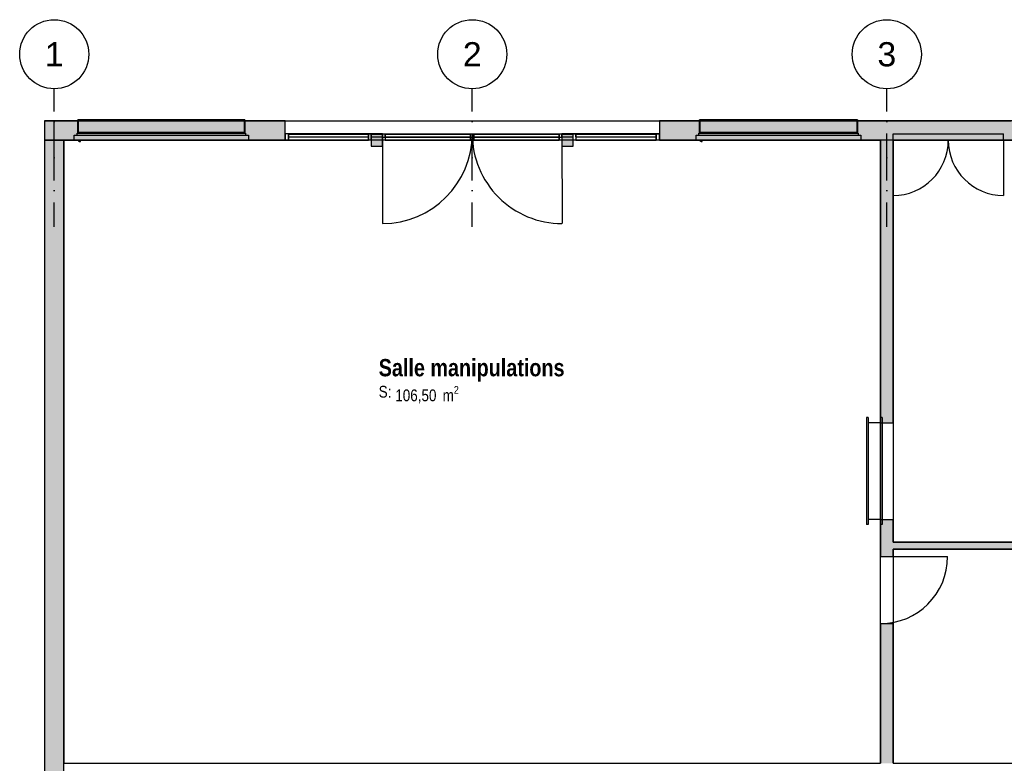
# Model space of a CAD drawing. Extents: x -24342 to 73038, y -9656 to 30949.
# Tile 26 of 170: x -36 to 1389, y -930 to 146. Entities that reach past the tile are written whole.
import ezdxf
from ezdxf.enums import TextEntityAlignment as Align

# ---------------------------------------------------------------- set-up
doc = ezdxf.new("R2010")
doc.units = 0
for name, pattern in [('21.0032_xref_rdc_02_pro$0$Points tirets', [670.277762, 352.777767, -176.388884, 0, -141.111112]), ('21.0032_xref_rdc_02_pro$0$Tirets', [458.610928, 282.222247, -176.388681]), ('ACAD_ISO12W100', [21, 12, -3, 0, -3, 0, -3])]:
    doc.linetypes.add(name, pattern=pattern)
for name, color, linetype in [('0_XREF', 250, 'Continuous'), ('21.0032_xref_rdc_02_pro$0$02-01 File _ Axe.Construction', 251, 'Continuous'), ('21.0032_xref_rdc_02_pro$0$08-01 2D Dessin général.2D', 251, 'Continuous'), ('21.0032_xref_rdc_02_pro$0$A-AREA-____-OTLN.Modèle IFC', 251, 'Continuous'), ('21.0032_xref_rdc_02_pro$0$A-DOOR-____-OTLN.Modèle IFC', 251, 'Continuous'), ('21.0032_xref_rdc_02_pro$0$A-GLAZ-____-OTLN.Modèle IFC', 251, 'Continuous'), ('21.0032_xref_rdc_02_pro$0$A-GLAZ-CURT-OTLN.Modèle IFC', 251, 'Continuous'), ('21.0032_xref_rdc_02_pro$0$A-GLAZ-CWMG-OTLN.Modèle IFC', 251, 'Continuous'), ('21.0032_xref_rdc_02_pro$0$A-WALL-____-OTLN.Modèle IFC', 251, 'Continuous'), ('21.0032_xref_rdc_02_pro$0$Marques de Zone ARCHICAD', 251, 'Continuous'), ('21.0032_xref_rdc_02_pro$0$Portes ARCHICAD', 251, 'Continuous'), ('21.0032_xref_rdc_02_pro$0$S-COLS-____-OTLN.Modèle IFC', 251, 'Continuous')]:
    doc.layers.add(name, color=color, linetype=linetype)
doc.styles.add('21.0032_xref_rdc_02_pro$0$STYLE_GENERE_1', font='ARIALNB.TTF')
doc.styles.add('21.0032_xref_rdc_02_pro$0$STYLE_GENERE_2', font='ARIALN.TTF')
doc.styles.add('21.0032_xref_rdc_02_pro$0$STYLE_GENERE_5', font='arial.ttf')

# ---------------------------------------------------------------- blocks, each defined once
blk = doc.blocks.new('21.0032_xref_rdc_02_pro$0$Salle manipulations_SA_16_1', base_point=(6190, -3721))
at = {"layer": '21.0032_xref_rdc_02_pro$0$Marques de Zone ARCHICAD', "insert": (5076, -3840), "char_height": 170, "attachment_point": 1, "style": '21.0032_xref_rdc_02_pro$0$STYLE_GENERE_2'}
blk.add_mtext('\\A1;\\pt0,100;106,50{\\H0.66x;\\S^  ;} m{\\H0.66x;\\S2^  ;}', dxfattribs=at)
at = {"layer": '21.0032_xref_rdc_02_pro$0$Marques de Zone ARCHICAD'}
for tag, height, style, p in [('DUMMY_849', 250, '21.0032_xref_rdc_02_pro$0$STYLE_GENERE_1', (7544, -3376)), ('ROOM_NAME', 250, '21.0032_xref_rdc_02_pro$0$STYLE_GENERE_1', (4836, -3449)), ('calculatedAreaCode', 170, '21.0032_xref_rdc_02_pro$0$STYLE_GENERE_2', (4836, -3837))]:
    blk.add_attdef(tag, text='', height=height, dxfattribs=dict(at, style=style)).set_placement(p, align=Align.TOP_LEFT)
blk = doc.blocks.new('21.0032_xref_rdc_02_pro$0$Mur_110_1', base_point=(0, -140))
at = {"layer": '21.0032_xref_rdc_02_pro$0$A-WALL-____-OTLN.Modèle IFC', "linetype": 'Continuous'}
blk.add_hatch(color=256, dxfattribs=at).paths.add_polyline_path([(0, -280), (3480, -280), (3480, 0), (0, 0)])
at = {"layer": '21.0032_xref_rdc_02_pro$0$A-WALL-____-OTLN.Modèle IFC', "linetype": 'Continuous', "flags": 128}
for points in [[(3480, 0), (0, 0)], [(0, 0), (0, -280)], [(3480, -280), (3480, 0)], [(280, -280), (3480, -280)]]:
    blk.add_lwpolyline(points, dxfattribs=at)
blk = doc.blocks.new('21.0032_xref_rdc_02_pro$0$Porte (Mur) 51[50]_1')
at = {"layer": '21.0032_xref_rdc_02_pro$0$Portes ARCHICAD', "linetype": 'Continuous'}
blk.add_line((12100, -6309), (13070, -6309), dxfattribs=at)
blk.add_arc((12100, -6309), 970, 270, 0, dxfattribs=at)
blk = doc.blocks.new('21.0032_xref_rdc_02_pro$0$Porte (Mur) 52[51]_1')
at = {"layer": '21.0032_xref_rdc_02_pro$0$Portes ARCHICAD', "linetype": 'Continuous'}
for p, q in [((11895, -4295), (11895, -5845)), ((11920, -4295), (11895, -4295)), ((11920, -4295), (11920, -5845)), ((12100, -4370), (11920, -4370)), ((12100, -4295), (12100, -5845)), ((12125, -4295), (12100, -4295)), ((12125, -4295), (12125, -5845)), ((12100, -5770), (11920, -5770)), ((11920, -5845), (11895, -5845)), ((12125, -5845), (12100, -5845))]:
    blk.add_line(p, q, dxfattribs=at)
blk = doc.blocks.new('21.0032_xref_rdc_02_pro$0$Mur_113_1', base_point=(12190, -140))
at = {"layer": '21.0032_xref_rdc_02_pro$0$A-WALL-____-OTLN.Modèle IFC', "linetype": 'Continuous'}
for points in [[(12280, -280), (12100, -280), (12100, -4370), (12280, -4370)], [(12280, -5770), (12100, -5770), (12100, -6309), (12280, -6309)], [(12280, -7279), (12100, -7279), (12100, -9300), (12280, -9300)]]:
    blk.add_hatch(color=256, dxfattribs=at).paths.add_polyline_path(points)
for p, q in [((12100, -4370), (12280, -4370)), ((12100, -5770), (12280, -5770)), ((12100, -6309), (12280, -6309)), ((12100, -7279), (12280, -7279))]:
    blk.add_line(p, q, dxfattribs=at)
at = {"layer": '21.0032_xref_rdc_02_pro$0$A-WALL-____-OTLN.Modèle IFC', "linetype": 'Continuous', "flags": 128}
for points in [[(12100, -280), (12100, -4370)], [(12280, -4370), (12280, -280)], [(12100, -5770), (12100, -6309)], [(12280, -6100), (12280, -5770)], [(12280, -6309), (12280, -6200)], [(12100, -7279), (12100, -9300)], [(12280, -9300), (12280, -7279)]]:
    blk.add_lwpolyline(points, dxfattribs=at)
at = {"layer": '21.0032_xref_rdc_02_pro$0$Portes ARCHICAD', "linetype": 'Continuous'}
for name in ['21.0032_xref_rdc_02_pro$0$Porte (Mur) 52[51]_1', '21.0032_xref_rdc_02_pro$0$Porte (Mur) 51[50]_1']:
    blk.add_blockref(name, (0, 0), dxfattribs=at)
blk = doc.blocks.new('21.0032_xref_rdc_02_pro$0$Mur_141_1', base_point=(18190, -6150))
at = {"layer": '21.0032_xref_rdc_02_pro$0$A-WALL-____-OTLN.Modèle IFC', "linetype": 'Continuous'}
blk.add_hatch(color=256, dxfattribs=at).paths.add_polyline_path([(12280, -6100), (12280, -6200), (16865, -6200), (16865, -6100)])
at = {"layer": '21.0032_xref_rdc_02_pro$0$A-WALL-____-OTLN.Modèle IFC', "linetype": 'Continuous', "flags": 128}
for points in [[(16865, -6100), (12280, -6100)], [(12280, -6200), (16865, -6200)]]:
    blk.add_lwpolyline(points, dxfattribs=at)
blk = doc.blocks.new('21.0032_xref_rdc_02_pro$0$Mur_145_1', base_point=(140, -140))
at = {"layer": '21.0032_xref_rdc_02_pro$0$A-WALL-____-OTLN.Modèle IFC', "linetype": 'Continuous'}
for points in [[(280, -14000), (280, -280), (0, -280), (0, -14000)], [(280, -14000), (0, -14280), (280, -14280)], [(0, -14000), (0, -14280), (280, -14000)]]:
    blk.add_hatch(color=256, dxfattribs=at).paths.add_polyline_path(points)
at = {"layer": '21.0032_xref_rdc_02_pro$0$A-WALL-____-OTLN.Modèle IFC', "linetype": 'Continuous', "flags": 128}
for points in [[(0, -280), (0, -14280)], [(280, -9300), (280, -280)], [(280, -14000), (280, -9480)], [(0, -14280), (280, -14280)]]:
    blk.add_lwpolyline(points, dxfattribs=at)
blk = doc.blocks.new('21.0032_xref_rdc_02_pro$0$Mur_178_1', base_point=(8900, -140))
at = {"layer": '21.0032_xref_rdc_02_pro$0$A-WALL-____-OTLN.Modèle IFC', "linetype": 'Continuous'}
blk.add_hatch(color=256, dxfattribs=at).paths.add_polyline_path([(8900, -280), (24480, -280), (24480, 0), (8900, 0)])
at = {"layer": '21.0032_xref_rdc_02_pro$0$A-WALL-____-OTLN.Modèle IFC', "linetype": 'Continuous', "flags": 128}
for points in [[(24480, 0), (8900, 0)], [(8900, 0), (8900, -280)], [(8900, -280), (12100, -280)], [(12280, -280), (18100, -280)]]:
    blk.add_lwpolyline(points, dxfattribs=at)
blk = doc.blocks.new('21.0032_xref_rdc_02_pro$0$Mur_190_1', base_point=(140, -280))
at = {"layer": '21.0032_xref_rdc_02_pro$0$A-WALL-____-OTLN.Modèle IFC', "linetype": '21.0032_xref_rdc_02_pro$0$Tirets', "flags": 128}
for points in [[(0, -280), (0, -14280)], [(0, -280), (280, -280)], [(280, -14000), (280, -280)], [(0, -14280), (280, -14280)]]:
    blk.add_lwpolyline(points, dxfattribs=at)
blk = doc.blocks.new('21.0032_xref_rdc_02_pro$0$Poteau_27_1', base_point=(4810, -280))
at = {"layer": '21.0032_xref_rdc_02_pro$0$S-COLS-____-OTLN.Modèle IFC', "linetype": 'Continuous'}
blk.add_hatch(color=256, dxfattribs=at).paths.add_polyline_path([(4728, -190), (4728, -370), (4892, -370), (4892, -190)])
at = {"layer": '21.0032_xref_rdc_02_pro$0$S-COLS-____-OTLN.Modèle IFC', "linetype": 'Continuous', "flags": 128}
blk.add_lwpolyline([(4728, -190), (4728, -370), (4892, -370), (4892, -190)], close=True, dxfattribs=at)
blk = doc.blocks.new('21.0032_xref_rdc_02_pro$0$Poteau_28_1', base_point=(7570, -280))
at = {"layer": '21.0032_xref_rdc_02_pro$0$S-COLS-____-OTLN.Modèle IFC', "linetype": 'Continuous'}
blk.add_hatch(color=256, dxfattribs=at).paths.add_polyline_path([(7488, -190), (7488, -370), (7651, -370), (7651, -190)])
at = {"layer": '21.0032_xref_rdc_02_pro$0$S-COLS-____-OTLN.Modèle IFC', "linetype": 'Continuous', "flags": 128}
blk.add_lwpolyline([(7488, -190), (7488, -370), (7651, -370), (7651, -190)], close=True, dxfattribs=at)
blk = doc.blocks.new('21.0032_xref_rdc_02_pro$0$Elément Modèle 9[46]_1', base_point=(430, 80))
at = {"layer": '21.0032_xref_rdc_02_pro$0$A-GLAZ-____-OTLN.Modèle IFC', "linetype": 'Continuous'}
for p, q in [((480, 14), (480, 15)), ((485, 15), (480, 15)), ((480, 11), (480, 14)), ((485, 14), (480, 14)), ((480, -170), (480, 11)), ((485, 15), (485, 14)), ((2895, 15), (485, 15)), ((485, 14), (485, 11)), ((485, 11), (485, -170)), ((2895, 14), (2895, 15)), ((2900, 15), (2895, 15)), ((2895, 11), (2895, 14)), ((2900, 14), (2895, 14)), ((2895, -170), (2895, 11)), ((2900, 15), (2900, 14)), ((2900, 14), (2900, 11)), ((2900, 11), (2900, -170)), ((430, -210), (2950, -210)), ((430, -280), (430, -210)), ((2950, -280), (430, -280)), ((470, -180), (2910, -180)), ((470, -210), (470, -180)), ((480, -180), (480, -170)), ((2900, -170), (480, -170)), ((510, -280), (510, -295)), ((520, -298), (520, -280)), ((2900, -170), (2900, -180)), ((2910, -180), (2910, -210)), ((2950, -210), (2950, -280)), ((495, -295), (497, -295)), ((495, -300), (495, -295)), ((497, -300), (495, -300)), ((497, -295), (501, -295)), ((497, -295), (497, -300)), ((501, -300), (497, -300)), ((510, -295), (501, -295)), ((501, -300), (518, -300)), ((518, -300), (520, -298))]:
    blk.add_line(p, q, dxfattribs=at)
blk = doc.blocks.new('21.0032_xref_rdc_02_pro$0$IFC Extruded[489]_1', base_point=(4110, -190))
at = {"layer": '21.0032_xref_rdc_02_pro$0$A-GLAZ-CURT-OTLN.Modèle IFC', "linetype": 'Continuous'}
for p, q in [((4690, -195), (3530, -195)), ((3530, -195), (3530, -235)), ((3530, -235), (4690, -235)), ((4690, -235), (4690, -195))]:
    blk.add_line(p, q, dxfattribs=at)
blk = doc.blocks.new('21.0032_xref_rdc_02_pro$0$IFC Extruded[490]_1', base_point=(8270, -190))
at = {"layer": '21.0032_xref_rdc_02_pro$0$A-GLAZ-CURT-OTLN.Modèle IFC', "linetype": 'Continuous'}
for p, q in [((8850, -195), (7690, -195)), ((7690, -195), (7690, -235)), ((7690, -235), (8850, -235)), ((8850, -235), (8850, -195))]:
    blk.add_line(p, q, dxfattribs=at)
blk = doc.blocks.new('21.0032_xref_rdc_02_pro$0$IFC Extruded[491]_1', base_point=(4110, -190))
at = {"layer": '21.0032_xref_rdc_02_pro$0$A-GLAZ-CURT-OTLN.Modèle IFC', "linetype": 'Continuous'}
for p, q in [((3530, -195), (4690, -195)), ((3530, -235), (3530, -195)), ((3530, -235), (4690, -235)), ((4690, -235), (4690, -195))]:
    blk.add_line(p, q, dxfattribs=at)
blk = doc.blocks.new('21.0032_xref_rdc_02_pro$0$IFC Extruded[492]_1', base_point=(4810, -190))
at = {"layer": '21.0032_xref_rdc_02_pro$0$A-GLAZ-CURT-OTLN.Modèle IFC', "linetype": 'Continuous'}
for p, q in [((4728, -195), (4892, -195)), ((4728, -235), (4728, -195)), ((4728, -235), (4892, -235)), ((4892, -235), (4892, -195))]:
    blk.add_line(p, q, dxfattribs=at)
blk = doc.blocks.new('21.0032_xref_rdc_02_pro$0$Elément Modèle 30[493]_1', base_point=(6190, -190))
at = {"layer": '21.0032_xref_rdc_02_pro$0$A-DOOR-____-OTLN.Modèle IFC', "linetype": 'Continuous'}
for p, q in [((4892, -190), (7488, -190)), ((4892, -240), (4892, -190)), ((4892, -240), (7488, -240)), ((7488, -240), (7488, -190))]:
    blk.add_line(p, q, dxfattribs=at)
blk = doc.blocks.new('21.0032_xref_rdc_02_pro$0$IFC Extruded[494]_1', base_point=(7570, -190))
at = {"layer": '21.0032_xref_rdc_02_pro$0$A-GLAZ-CURT-OTLN.Modèle IFC', "linetype": 'Continuous'}
for p, q in [((7488, -195), (7652, -195)), ((7488, -235), (7488, -195)), ((7488, -235), (7652, -235)), ((7652, -235), (7652, -195))]:
    blk.add_line(p, q, dxfattribs=at)
blk = doc.blocks.new('21.0032_xref_rdc_02_pro$0$IFC Extruded[495]_1', base_point=(8270, -190))
at = {"layer": '21.0032_xref_rdc_02_pro$0$A-GLAZ-CURT-OTLN.Modèle IFC', "linetype": 'Continuous'}
for p, q in [((7690, -195), (8850, -195)), ((7690, -235), (7690, -195)), ((7690, -235), (8850, -235)), ((8850, -235), (8850, -195))]:
    blk.add_line(p, q, dxfattribs=at)
blk = doc.blocks.new('21.0032_xref_rdc_02_pro$0$IFC Extruded[496]_1', base_point=(5547, -190))
at = {"layer": '21.0032_xref_rdc_02_pro$0$A-GLAZ-CURT-OTLN.Modèle IFC', "linetype": 'Continuous'}
for p, q in [((4930, -195), (6165, -195)), ((4930, -235), (4930, -195)), ((4930, -235), (6165, -235)), ((6165, -235), (6165, -195))]:
    blk.add_line(p, q, dxfattribs=at)
blk = doc.blocks.new('21.0032_xref_rdc_02_pro$0$IFC Extruded[497]_1', base_point=(6832, -190))
at = {"layer": '21.0032_xref_rdc_02_pro$0$A-GLAZ-CURT-OTLN.Modèle IFC', "linetype": 'Continuous'}
for p, q in [((6215, -195), (7450, -195)), ((6215, -235), (6215, -195)), ((6215, -235), (7450, -235)), ((7450, -235), (7450, -195))]:
    blk.add_line(p, q, dxfattribs=at)
blk = doc.blocks.new('21.0032_xref_rdc_02_pro$0$IFC Extruded[498]_1', base_point=(7671, -190))
at = {"layer": '21.0032_xref_rdc_02_pro$0$A-GLAZ-CWMG-OTLN.Modèle IFC', "linetype": 'Continuous'}
for p, q in [((7652, -280), (7652, -190)), ((7652, -190), (7690, -190)), ((7690, -280), (7652, -280)), ((7690, -190), (7690, -280))]:
    blk.add_line(p, q, dxfattribs=at)
blk = doc.blocks.new('21.0032_xref_rdc_02_pro$0$IFC Extruded[499]_1', base_point=(4709, -190))
at = {"layer": '21.0032_xref_rdc_02_pro$0$A-GLAZ-CWMG-OTLN.Modèle IFC', "linetype": 'Continuous'}
for p, q in [((4690, -280), (4690, -190)), ((4690, -190), (4728, -190)), ((4728, -280), (4690, -280)), ((4728, -190), (4728, -280))]:
    blk.add_line(p, q, dxfattribs=at)
blk = doc.blocks.new('21.0032_xref_rdc_02_pro$0$IFC Extruded[500]_1', base_point=(8900, -190))
at = {"layer": '21.0032_xref_rdc_02_pro$0$A-GLAZ-CWMG-OTLN.Modèle IFC', "linetype": 'Continuous'}
for p, q in [((8850, -280), (8850, -190)), ((8850, -190), (8900, -190)), ((8900, -280), (8850, -280)), ((8900, -190), (8900, -280))]:
    blk.add_line(p, q, dxfattribs=at)
blk = doc.blocks.new('21.0032_xref_rdc_02_pro$0$IFC Extruded[501]_1', base_point=(7652, -190))
at = {"layer": '21.0032_xref_rdc_02_pro$0$A-GLAZ-CWMG-OTLN.Modèle IFC', "linetype": 'Continuous'}
for p, q in [((7652, -280), (7652, -190)), ((8900, -190), (7652, -190)), ((8900, -280), (7652, -280)), ((8900, -280), (8900, -190))]:
    blk.add_line(p, q, dxfattribs=at)
blk = doc.blocks.new('21.0032_xref_rdc_02_pro$0$IFC Extruded[502]_1', base_point=(3480, -190))
at = {"layer": '21.0032_xref_rdc_02_pro$0$A-GLAZ-CWMG-OTLN.Modèle IFC', "linetype": 'Continuous'}
for p, q in [((3480, -280), (3480, -190)), ((4728, -190), (3480, -190)), ((4728, -280), (3480, -280)), ((4728, -280), (4728, -190))]:
    blk.add_line(p, q, dxfattribs=at)
blk = doc.blocks.new('21.0032_xref_rdc_02_pro$0$IFC Extruded[503]_1', base_point=(7671, -190))
at = {"layer": '21.0032_xref_rdc_02_pro$0$A-GLAZ-CWMG-OTLN.Modèle IFC', "linetype": 'Continuous'}
for p, q in [((7652, -280), (7652, -190)), ((7652, -190), (7690, -190)), ((7690, -280), (7652, -280)), ((7690, -190), (7690, -280))]:
    blk.add_line(p, q, dxfattribs=at)
blk = doc.blocks.new('21.0032_xref_rdc_02_pro$0$IFC Extruded[504]_1', base_point=(4709, -190))
at = {"layer": '21.0032_xref_rdc_02_pro$0$A-GLAZ-CWMG-OTLN.Modèle IFC', "linetype": 'Continuous'}
for p, q in [((4690, -280), (4690, -190)), ((4690, -190), (4728, -190)), ((4728, -280), (4690, -280)), ((4728, -190), (4728, -280))]:
    blk.add_line(p, q, dxfattribs=at)
blk = doc.blocks.new('21.0032_xref_rdc_02_pro$0$IFC Extruded[505]_1', base_point=(8900, -190))
at = {"layer": '21.0032_xref_rdc_02_pro$0$A-GLAZ-CWMG-OTLN.Modèle IFC', "linetype": 'Continuous'}
for p, q in [((8850, -280), (8850, -190)), ((8850, -190), (8900, -190)), ((8900, -280), (8850, -280)), ((8900, -190), (8900, -280))]:
    blk.add_line(p, q, dxfattribs=at)
blk = doc.blocks.new('21.0032_xref_rdc_02_pro$0$IFC Extruded[506]_1', base_point=(3480, -190))
at = {"layer": '21.0032_xref_rdc_02_pro$0$A-GLAZ-CWMG-OTLN.Modèle IFC', "linetype": 'Continuous'}
for p, q in [((3530, -190), (3480, -190)), ((3480, -190), (3480, -280)), ((3480, -280), (3530, -280)), ((3530, -280), (3530, -190))]:
    blk.add_line(p, q, dxfattribs=at)
blk = doc.blocks.new('21.0032_xref_rdc_02_pro$0$IFC Extruded[507]_1', base_point=(6190, -190))
at = {"layer": '21.0032_xref_rdc_02_pro$0$A-GLAZ-CWMG-OTLN.Modèle IFC', "linetype": 'Continuous'}
for p, q in [((4930, -190), (4930, -280)), ((4930, -190), (6190, -190)), ((4930, -280), (6190, -280)), ((6190, -190), (6190, -280))]:
    blk.add_line(p, q, dxfattribs=at)
blk = doc.blocks.new('21.0032_xref_rdc_02_pro$0$IFC Extruded[508]_1', base_point=(7469, -190))
at = {"layer": '21.0032_xref_rdc_02_pro$0$A-GLAZ-CWMG-OTLN.Modèle IFC', "linetype": 'Continuous'}
for p, q in [((7450, -280), (7450, -190)), ((7450, -190), (7488, -190)), ((7488, -280), (7450, -280)), ((7488, -190), (7488, -280))]:
    blk.add_line(p, q, dxfattribs=at)
blk = doc.blocks.new('21.0032_xref_rdc_02_pro$0$IFC Extruded[509]_1', base_point=(4911, -190))
at = {"layer": '21.0032_xref_rdc_02_pro$0$A-GLAZ-CWMG-OTLN.Modèle IFC', "linetype": 'Continuous'}
for p, q in [((4892, -280), (4892, -190)), ((4892, -190), (4930, -190)), ((4930, -280), (4892, -280)), ((4930, -190), (4930, -280))]:
    blk.add_line(p, q, dxfattribs=at)
blk = doc.blocks.new('21.0032_xref_rdc_02_pro$0$IFC Extruded[510]_1', base_point=(7450, -190))
at = {"layer": '21.0032_xref_rdc_02_pro$0$A-GLAZ-CWMG-OTLN.Modèle IFC', "linetype": 'Continuous'}
for p, q in [((6190, -190), (6190, -280)), ((6190, -190), (7450, -190)), ((6190, -280), (7450, -280)), ((7450, -190), (7450, -280))]:
    blk.add_line(p, q, dxfattribs=at)
blk = doc.blocks.new('21.0032_xref_rdc_02_pro$0$IFC Extruded[511]_1', base_point=(6190, -190))
at = {"layer": '21.0032_xref_rdc_02_pro$0$A-GLAZ-CWMG-OTLN.Modèle IFC', "linetype": 'Continuous'}
for p, q in [((6165, -280), (6165, -190)), ((6165, -190), (6215, -190)), ((6215, -280), (6165, -280)), ((6215, -190), (6215, -280))]:
    blk.add_line(p, q, dxfattribs=at)
blk = doc.blocks.new('21.0032_xref_rdc_02_pro$0$IFC Extruded[512]_1', base_point=(3480, -190))
at = {"layer": '21.0032_xref_rdc_02_pro$0$A-GLAZ-CWMG-OTLN.Modèle IFC', "linetype": 'Continuous'}
for p, q in [((3530, -190), (3480, -190)), ((3480, -190), (3480, -280)), ((3480, -280), (3530, -280)), ((3530, -280), (3530, -190))]:
    blk.add_line(p, q, dxfattribs=at)
blk = doc.blocks.new('21.0032_xref_rdc_02_pro$0$IFC Extruded[513]_1', base_point=(7671, -190))
at = {"layer": '21.0032_xref_rdc_02_pro$0$A-GLAZ-CWMG-OTLN.Modèle IFC', "linetype": 'Continuous'}
for p, q in [((7652, -280), (7652, -190)), ((7652, -190), (7690, -190)), ((7690, -280), (7652, -280)), ((7690, -190), (7690, -280))]:
    blk.add_line(p, q, dxfattribs=at)
blk = doc.blocks.new('21.0032_xref_rdc_02_pro$0$IFC Extruded[514]_1', base_point=(4709, -190))
at = {"layer": '21.0032_xref_rdc_02_pro$0$A-GLAZ-CWMG-OTLN.Modèle IFC', "linetype": 'Continuous'}
for p, q in [((4690, -280), (4690, -190)), ((4690, -190), (4728, -190)), ((4728, -280), (4690, -280)), ((4728, -190), (4728, -280))]:
    blk.add_line(p, q, dxfattribs=at)
blk = doc.blocks.new('21.0032_xref_rdc_02_pro$0$IFC Extruded[515]_1', base_point=(8900, -190))
at = {"layer": '21.0032_xref_rdc_02_pro$0$A-GLAZ-CWMG-OTLN.Modèle IFC', "linetype": 'Continuous'}
for p, q in [((8850, -280), (8850, -190)), ((8850, -190), (8900, -190)), ((8900, -280), (8850, -280)), ((8900, -190), (8900, -280))]:
    blk.add_line(p, q, dxfattribs=at)
blk = doc.blocks.new('21.0032_xref_rdc_02_pro$0$IFC Extruded[516]_1', base_point=(3480, -190))
at = {"layer": '21.0032_xref_rdc_02_pro$0$A-GLAZ-CWMG-OTLN.Modèle IFC', "linetype": 'Continuous'}
for p, q in [((3530, -190), (3480, -190)), ((3480, -190), (3480, -280)), ((3480, -280), (3530, -280)), ((3530, -280), (3530, -190))]:
    blk.add_line(p, q, dxfattribs=at)
blk = doc.blocks.new('21.0032_xref_rdc_02_pro$0$IFC Extruded[517]_1', base_point=(8850, -190))
at = {"layer": '21.0032_xref_rdc_02_pro$0$A-GLAZ-CWMG-OTLN.Modèle IFC', "linetype": 'Continuous'}
for p, q in [((7690, -190), (7690, -280)), ((7690, -190), (8850, -190)), ((7690, -280), (8850, -280)), ((8850, -190), (8850, -280))]:
    blk.add_line(p, q, dxfattribs=at)
blk = doc.blocks.new('21.0032_xref_rdc_02_pro$0$IFC Extruded[518]_1', base_point=(4690, -190))
at = {"layer": '21.0032_xref_rdc_02_pro$0$A-GLAZ-CWMG-OTLN.Modèle IFC', "linetype": 'Continuous'}
for p, q in [((3530, -190), (3530, -280)), ((3530, -190), (4690, -190)), ((3530, -280), (4690, -280)), ((4690, -190), (4690, -280))]:
    blk.add_line(p, q, dxfattribs=at)
blk = doc.blocks.new('21.0032_xref_rdc_02_pro$0$Elément Modèle 32[520]_1', base_point=(9430, 80))
at = {"layer": '21.0032_xref_rdc_02_pro$0$A-GLAZ-____-OTLN.Modèle IFC', "linetype": 'Continuous'}
for p, q in [((9480, 14), (9480, 15)), ((9485, 15), (9480, 15)), ((9480, 11), (9480, 14)), ((9485, 14), (9480, 14)), ((9480, -170), (9480, 11)), ((9485, 15), (9485, 14)), ((11760, 15), (9485, 15)), ((9485, 14), (9485, 11)), ((9485, 11), (9485, -170)), ((11760, 14), (11760, 15)), ((11765, 15), (11760, 15)), ((11760, 11), (11760, 14)), ((11765, 14), (11760, 14)), ((11760, -170), (11760, 11)), ((11765, 15), (11765, 14)), ((11765, 14), (11765, 11)), ((11765, 11), (11765, -170)), ((9430, -210), (11815, -210)), ((9430, -280), (9430, -210)), ((11815, -280), (9430, -280)), ((9470, -180), (11775, -180)), ((9470, -210), (9470, -180)), ((9480, -180), (9480, -170)), ((11765, -170), (9480, -170)), ((9510, -280), (9510, -295)), ((9520, -298), (9520, -280)), ((11765, -170), (11765, -180)), ((11775, -180), (11775, -210)), ((11815, -210), (11815, -280)), ((9495, -295), (9497, -295)), ((9495, -300), (9495, -295)), ((9497, -300), (9495, -300)), ((9497, -295), (9501, -295)), ((9497, -295), (9497, -300)), ((9501, -300), (9497, -300)), ((9510, -295), (9501, -295)), ((9501, -300), (9518, -300)), ((9518, -300), (9520, -298))]:
    blk.add_line(p, q, dxfattribs=at)
blk = doc.blocks.new('21.0032_xref_rdc_02_pro$0$Elément Modèle 33[522]_1', base_point=(12280, 300))
at = {"layer": '21.0032_xref_rdc_02_pro$0$A-DOOR-____-OTLN.Modèle IFC', "linetype": 'Continuous'}
for p, q in [((12280, -190), (13880, -190)), ((12280, -280), (12280, -190)), ((12280, -280), (13880, -280)), ((13880, -280), (13880, -190))]:
    blk.add_line(p, q, dxfattribs=at)
blk = doc.blocks.new('21.0032_xref_rdc_02_pro$0$Mur 12[593]_1', base_point=(0, -140))
at = {"layer": '21.0032_xref_rdc_02_pro$0$A-WALL-____-OTLN.Modèle IFC', "linetype": 'Continuous'}
for p, q in [((140, 0), (12090, 0)), ((12090, 0), (13990, 0)), ((0, 0), (140, 0)), ((0, 0), (0, -280)), ((140, -280), (140, 0)), ((140, -280), (0, -280)), ((280, -280), (140, -280)), ((12090, -280), (280, -280)), ((12100, -280), (12090, -280)), ((12280, -280), (12100, -280)), ((13880, -280), (12280, -280)), ((13980, -280), (13880, -280))]:
    blk.add_line(p, q, dxfattribs=at)
blk = doc.blocks.new('21.0032_xref_rdc_02_pro$0$Marque grille standard[689]_1', base_point=(140, -31547))
at = {"layer": '21.0032_xref_rdc_02_pro$0$02-01 File _ Axe.Construction', "linetype": '21.0032_xref_rdc_02_pro$0$Points tirets'}
for p, q in [((140, -538), (140, 462)), ((140, -1538), (140, -538))]:
    blk.add_line(p, q, dxfattribs=at)
at = {"layer": '21.0032_xref_rdc_02_pro$0$02-01 File _ Axe.Construction', "linetype": 'Continuous'}
blk.add_circle((140, 962), 500, dxfattribs=at)
at = {"layer": '21.0032_xref_rdc_02_pro$0$02-01 File _ Axe.Construction', "linetype": '21.0032_xref_rdc_02_pro$0$Points tirets'}
blk.add_point((140, -538), dxfattribs=at)
blk.add_point((140, -538), dxfattribs=at)
at = {"layer": '21.0032_xref_rdc_02_pro$0$02-01 File _ Axe.Construction', "style": '21.0032_xref_rdc_02_pro$0$STYLE_GENERE_5'}
for tag, p in [('AC_MarkerText_1_1', (140, 1137)), ('AC_MarkerText_1_0', (140, -31872))]:
    blk.add_attdef(tag, text='', height=350, rotation=360, dxfattribs=at).set_placement(p, align=Align.TOP_CENTER)
blk = doc.blocks.new('21.0032_xref_rdc_02_pro$0$Marque grille standard[690]_1', base_point=(6190, -31547))
at = {"layer": '21.0032_xref_rdc_02_pro$0$02-01 File _ Axe.Construction', "linetype": '21.0032_xref_rdc_02_pro$0$Points tirets'}
for p, q in [((6190, -538), (6190, 462)), ((6190, -1538), (6190, -538))]:
    blk.add_line(p, q, dxfattribs=at)
at = {"layer": '21.0032_xref_rdc_02_pro$0$02-01 File _ Axe.Construction', "linetype": 'Continuous'}
blk.add_circle((6190, 962), 500, dxfattribs=at)
at = {"layer": '21.0032_xref_rdc_02_pro$0$02-01 File _ Axe.Construction', "linetype": '21.0032_xref_rdc_02_pro$0$Points tirets'}
blk.add_point((6190, -538), dxfattribs=at)
blk.add_point((6190, -538), dxfattribs=at)
at = {"layer": '21.0032_xref_rdc_02_pro$0$02-01 File _ Axe.Construction', "style": '21.0032_xref_rdc_02_pro$0$STYLE_GENERE_5'}
for tag, p in [('AC_MarkerText_1_1', (6190, 1137)), ('AC_MarkerText_1_0', (6190, -31872))]:
    blk.add_attdef(tag, text='', height=350, rotation=360, dxfattribs=at).set_placement(p, align=Align.TOP_CENTER)
blk = doc.blocks.new('21.0032_xref_rdc_02_pro$0$Marque grille standard[691]_1', base_point=(12190, -31547))
at = {"layer": '21.0032_xref_rdc_02_pro$0$02-01 File _ Axe.Construction', "linetype": '21.0032_xref_rdc_02_pro$0$Points tirets'}
for p, q in [((12190, -538), (12190, 462)), ((12190, -1538), (12190, -538))]:
    blk.add_line(p, q, dxfattribs=at)
at = {"layer": '21.0032_xref_rdc_02_pro$0$02-01 File _ Axe.Construction', "linetype": 'Continuous'}
blk.add_circle((12190, 962), 500, dxfattribs=at)
at = {"layer": '21.0032_xref_rdc_02_pro$0$02-01 File _ Axe.Construction', "linetype": '21.0032_xref_rdc_02_pro$0$Points tirets'}
blk.add_point((12190, -538), dxfattribs=at)
blk.add_point((12190, -538), dxfattribs=at)
at = {"layer": '21.0032_xref_rdc_02_pro$0$02-01 File _ Axe.Construction', "style": '21.0032_xref_rdc_02_pro$0$STYLE_GENERE_5'}
for tag, p in [('AC_MarkerText_1_1', (12190, 1137)), ('AC_MarkerText_1_0', (12190, -31872))]:
    blk.add_attdef(tag, text='', height=350, rotation=360, dxfattribs=at).set_placement(p, align=Align.TOP_CENTER)
blk = doc.blocks.new('21.0032_xref_rdc_02_pro')
at = {"layer": '21.0032_xref_rdc_02_pro$0$08-01 2D Dessin général.2D', "linetype": 'Continuous'}
for p, q in [((489.2, -19), (489.2, -148.8)), ((748.8, -19), (748.9, -148.8)), ((1228, -28.2), (1228, -108.2)), ((1388, -28.2), (1388, -108.2))]:
    blk.add_line(p, q, dxfattribs=at)
for centre, radius, start, end in [((489.2, -19), 129.8, 270, 0), ((748.8, -19), 129.8, 180.022, 270.022), ((1228, -28.2), 80, 270, 0), ((1388, -28.2), 80, 180, 270)]:
    blk.add_arc(centre, radius, start, end, dxfattribs=at)
at = {"layer": '21.0032_xref_rdc_02_pro$0$A-AREA-____-OTLN.Modèle IFC', "linetype": 'Continuous', "flags": 128}
for points in [[(1210, -930), (1210, -28), (28, -28), (28, -930)], [(1810, -735), (1810, -28), (1228, -28), (1228, -610), (1689, -610), (1689, -735)], [(1571, -930), (1810, -930), (1810, -740), (1684, -740), (1684, -620), (1228, -620), (1228, -930)]]:
    blk.add_lwpolyline(points, close=True, dxfattribs=at)
at = {"layer": '21.0032_xref_rdc_02_pro$0$02-01 File _ Axe.Construction', "linetype": 'Continuous'}
ref = blk.add_blockref('21.0032_xref_rdc_02_pro$0$Marque grille standard[689]_1', (14, -3154.7), dxfattribs=dict(at, xscale=0.1, yscale=0.1, zscale=0.1))
ref.add_attrib('AC_MarkerText_1_1', '1', dxfattribs={"height": 35, "style": '21.0032_xref_rdc_02_pro$0$STYLE_GENERE_5'}).set_placement((14, 113.7), align=Align.TOP_CENTER)
ref = blk.add_blockref('21.0032_xref_rdc_02_pro$0$Marque grille standard[690]_1', (619, -3154.7), dxfattribs=dict(at, xscale=0.1, yscale=0.1, zscale=0.1))
ref.add_attrib('AC_MarkerText_1_1', '2', dxfattribs={"height": 35, "style": '21.0032_xref_rdc_02_pro$0$STYLE_GENERE_5'}).set_placement((619, 113.7), align=Align.TOP_CENTER)
ref = blk.add_blockref('21.0032_xref_rdc_02_pro$0$Marque grille standard[691]_1', (1219, -3154.7), dxfattribs=dict(at, xscale=0.1, yscale=0.1, zscale=0.1))
ref.add_attrib('AC_MarkerText_1_1', '3', dxfattribs={"height": 35, "style": '21.0032_xref_rdc_02_pro$0$STYLE_GENERE_5'}).set_placement((1219, 113.7), align=Align.TOP_CENTER)
at = {"layer": '21.0032_xref_rdc_02_pro$0$A-AREA-____-OTLN.Modèle IFC', "linetype": 'Continuous', "xscale": 0.1, "yscale": 0.1, "zscale": 0.1}
blk.add_blockref('21.0032_xref_rdc_02_pro$0$Salle manipulations_SA_16_1', (619, -372.1), dxfattribs=at).add_auto_attribs({'ROOM_NAME': 'Salle manipulations', 'calculatedAreaCode': 'S: '})
at = {"layer": '21.0032_xref_rdc_02_pro$0$A-DOOR-____-OTLN.Modèle IFC', "linetype": 'Continuous', "xscale": 0.1, "yscale": 0.1, "zscale": 0.1}
for name, p in [('21.0032_xref_rdc_02_pro$0$Elément Modèle 30[493]_1', (619, -19)), ('21.0032_xref_rdc_02_pro$0$Elément Modèle 33[522]_1', (1228, 30))]:
    blk.add_blockref(name, p, dxfattribs=at)
at = {"layer": '21.0032_xref_rdc_02_pro$0$A-GLAZ-____-OTLN.Modèle IFC', "linetype": 'Continuous', "xscale": 0.1, "yscale": 0.1, "zscale": 0.1}
for name, p in [('21.0032_xref_rdc_02_pro$0$Elément Modèle 9[46]_1', (43, 8)), ('21.0032_xref_rdc_02_pro$0$Elément Modèle 32[520]_1', (943, 8))]:
    blk.add_blockref(name, p, dxfattribs=at)
at = {"layer": '21.0032_xref_rdc_02_pro$0$A-GLAZ-CURT-OTLN.Modèle IFC', "linetype": 'Continuous', "xscale": 0.1, "yscale": 0.1, "zscale": 0.1}
for name, p in [('21.0032_xref_rdc_02_pro$0$IFC Extruded[489]_1', (411, -19)), ('21.0032_xref_rdc_02_pro$0$IFC Extruded[491]_1', (411, -19)), ('21.0032_xref_rdc_02_pro$0$IFC Extruded[492]_1', (481, -19)), ('21.0032_xref_rdc_02_pro$0$IFC Extruded[496]_1', (554.7, -19)), ('21.0032_xref_rdc_02_pro$0$IFC Extruded[497]_1', (683.2, -19)), ('21.0032_xref_rdc_02_pro$0$IFC Extruded[494]_1', (757, -19)), ('21.0032_xref_rdc_02_pro$0$IFC Extruded[490]_1', (827, -19)), ('21.0032_xref_rdc_02_pro$0$IFC Extruded[495]_1', (827, -19))]:
    blk.add_blockref(name, p, dxfattribs=at)
at = {"layer": '21.0032_xref_rdc_02_pro$0$A-GLAZ-CWMG-OTLN.Modèle IFC', "linetype": 'Continuous', "xscale": 0.1, "yscale": 0.1, "zscale": 0.1}
for name, p in [('21.0032_xref_rdc_02_pro$0$IFC Extruded[502]_1', (348, -19)), ('21.0032_xref_rdc_02_pro$0$IFC Extruded[506]_1', (348, -19)), ('21.0032_xref_rdc_02_pro$0$IFC Extruded[512]_1', (348, -19)), ('21.0032_xref_rdc_02_pro$0$IFC Extruded[516]_1', (348, -19)), ('21.0032_xref_rdc_02_pro$0$IFC Extruded[518]_1', (469, -19)), ('21.0032_xref_rdc_02_pro$0$IFC Extruded[499]_1', (470.9, -19)), ('21.0032_xref_rdc_02_pro$0$IFC Extruded[504]_1', (470.9, -19)), ('21.0032_xref_rdc_02_pro$0$IFC Extruded[514]_1', (470.9, -19)), ('21.0032_xref_rdc_02_pro$0$IFC Extruded[509]_1', (491.1, -19)), ('21.0032_xref_rdc_02_pro$0$IFC Extruded[507]_1', (619, -19)), ('21.0032_xref_rdc_02_pro$0$IFC Extruded[511]_1', (619, -19)), ('21.0032_xref_rdc_02_pro$0$IFC Extruded[510]_1', (745, -19)), ('21.0032_xref_rdc_02_pro$0$IFC Extruded[508]_1', (746.9, -19)), ('21.0032_xref_rdc_02_pro$0$IFC Extruded[498]_1', (767.1, -19)), ('21.0032_xref_rdc_02_pro$0$IFC Extruded[501]_1', (765.2, -19)), ('21.0032_xref_rdc_02_pro$0$IFC Extruded[503]_1', (767.1, -19)), ('21.0032_xref_rdc_02_pro$0$IFC Extruded[513]_1', (767.1, -19)), ('21.0032_xref_rdc_02_pro$0$IFC Extruded[517]_1', (885, -19)), ('21.0032_xref_rdc_02_pro$0$IFC Extruded[500]_1', (890, -19)), ('21.0032_xref_rdc_02_pro$0$IFC Extruded[505]_1', (890, -19)), ('21.0032_xref_rdc_02_pro$0$IFC Extruded[515]_1', (890, -19))]:
    blk.add_blockref(name, p, dxfattribs=at)
at = {"layer": '21.0032_xref_rdc_02_pro$0$A-WALL-____-OTLN.Modèle IFC', "linetype": 'Continuous', "xscale": 0.1, "yscale": 0.1, "zscale": 0.1}
blk.add_blockref('21.0032_xref_rdc_02_pro$0$Mur 12[593]_1', (0, -14), dxfattribs=at)
at = {"layer": '21.0032_xref_rdc_02_pro$0$A-WALL-____-OTLN.Modèle IFC', "xscale": 0.1, "yscale": 0.1, "zscale": 0.1}
for name, p in [('21.0032_xref_rdc_02_pro$0$Mur_110_1', (0, -14)), ('21.0032_xref_rdc_02_pro$0$Mur_178_1', (890, -14)), ('21.0032_xref_rdc_02_pro$0$Mur_145_1', (14, -14)), ('21.0032_xref_rdc_02_pro$0$Mur_190_1', (14, -28)), ('21.0032_xref_rdc_02_pro$0$Mur_113_1', (1219, -14)), ('21.0032_xref_rdc_02_pro$0$Mur_141_1', (1819, -615))]:
    blk.add_blockref(name, p, dxfattribs=at)
at = {"layer": '21.0032_xref_rdc_02_pro$0$S-COLS-____-OTLN.Modèle IFC', "xscale": 0.1, "yscale": 0.1, "zscale": 0.1}
for name, p in [('21.0032_xref_rdc_02_pro$0$Poteau_27_1', (481, -28)), ('21.0032_xref_rdc_02_pro$0$Poteau_28_1', (757, -28))]:
    blk.add_blockref(name, p, dxfattribs=at)

msp = doc.modelspace()

# ---------------------------------------------------------------- block references
at = {"layer": '0_XREF', "linetype": 'ACAD_ISO12W100'}
msp.add_blockref('21.0032_xref_rdc_02_pro', (0, 0), dxfattribs=at)

doc.saveas('drawing.dxf')
